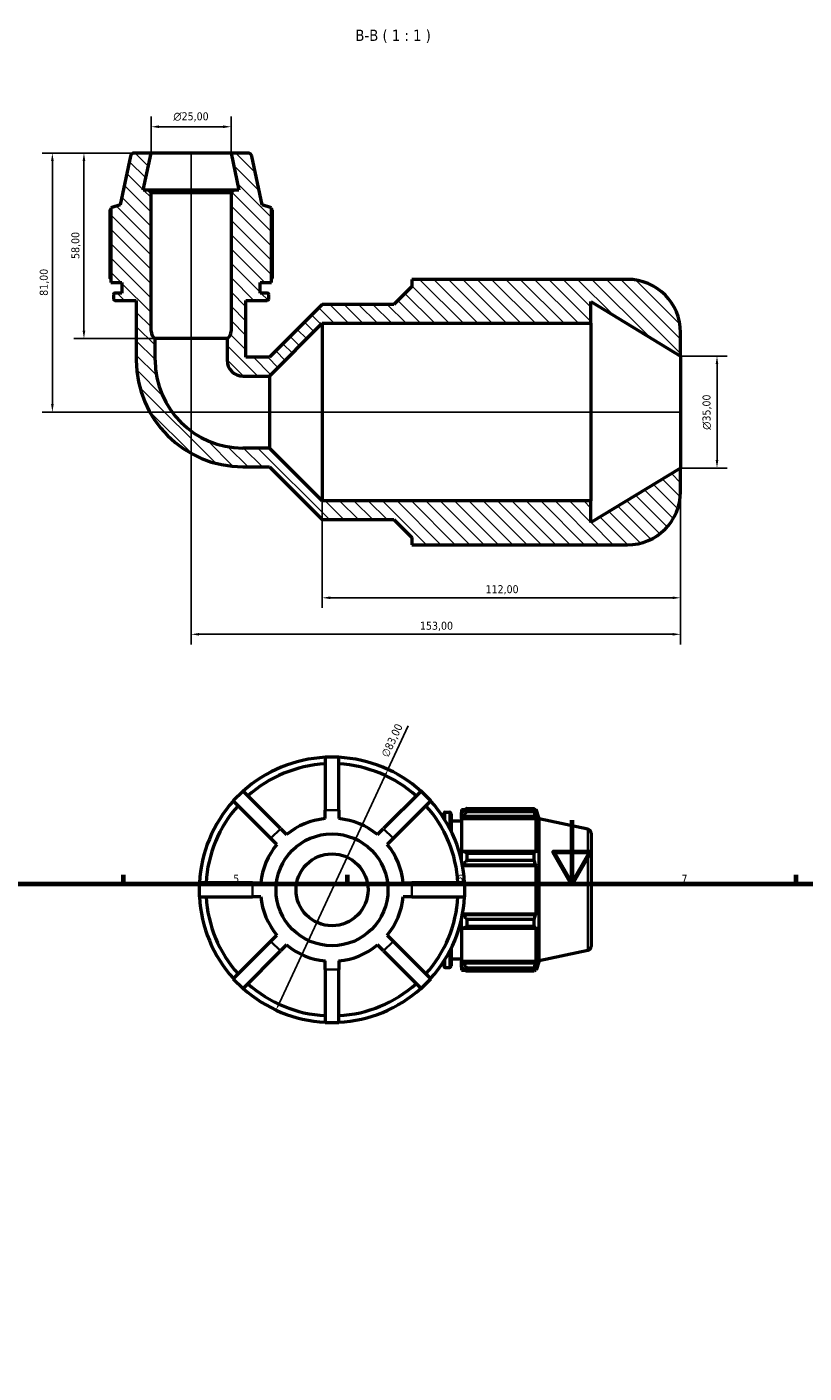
# Model space of a CAD drawing. Header units: millimetres. Extents: x 0 to 931, y 0 to 842.
# Tile 4 of 6: x 250 to 493, y 421 to 842. Entities that reach past the tile are written whole.
import ezdxf

# ---------------------------------------------------------------- set-up
doc = ezdxf.new("R2010")
doc.units = ezdxf.units.MM
for name, color, linetype, lineweight in [('Border (ISO)', 7, 'Continuous', 70), ('Dimension (ISO)', 7, 'Continuous', 25), ('Hatch (ISO)', 7, 'Continuous', 18), ('Symbol (ISO)', 7, 'Continuous', 25), ('Visible (ISO)', 7, 'Continuous', 50), ('Visible Narrow (ISO)', 7, 'Continuous', 35)]:
    doc.layers.add(name, color=color, linetype=linetype, lineweight=lineweight)
doc.styles.add('Label Text (ISO)', font='tahoma.ttf')
doc.styles.add('Note Text (ISO)', font='tahoma.ttf')
doc.dimstyles.new('Default (ISO)', dxfattribs={"dimtxt": 2.5, "dimasz": 2.5, "dimexe": 3.175, "dimexo": 0, "dimgap": 0.762, "dimtad": 1, "dimrnd": 1e-08, "dimzin": 0, "dimtxsty": 'Note Text (ISO)', "dimcen": 0.09, "dimdle": 10, "dimclrd": 256, "dimclre": 256, "dimclrt": 232, "dimazin": 0, "dimtfac": 1.40208, "dimtmove": 0, "dimatfit": 3, "dimfxl": 1, "dimtolj": 1, "dimtzin": 0, "dimlwd": -1, "dimlwe": -1, "dimarcsym": 0})

# ---------------------------------------------------------------- blocks, each defined once
blk = doc.blocks.new('Borders Default Border')
at = {"layer": 'Border (ISO)'}
for p, q in [((280.33, 574), (280.33, 576.9)), ((350.42, 574), (350.42, 576.9)), ((490.58, 574), (490.58, 576.9))]:
    blk.add_line(p, q, dxfattribs=at)
at = {"layer": 'Border (ISO)', "flags": 128}
for points in [[(420.5, 594), (420.5, 574), (414.73, 584), (426.27, 584), (420.5, 574)], [(20, 20), (20, 574), (821, 574), (821, 20), (20, 20)]]:
    blk.add_lwpolyline(points, dxfattribs=at)
at = {"layer": 'Border (ISO)', "color": 232, "true_color": 0xca0064, "char_height": 2.5, "attachment_point": 7, "style": 'Note Text (ISO)'}
for s, insert in [('5', (314.64, 574.35)), ('6', (384.66, 574.35)), ('7', (454.77, 574.4))]:
    blk.add_mtext(s, dxfattribs=dict(at, insert=insert))
blk = doc.blocks.new('*D7')
at = {"layer": 'Defpoints', "color": 0, "transparency": 16777216}
for p in [(454.48, 739.09), (465.87, 739.09), (454.48, 704.09)]:
    blk.add_point(p, dxfattribs=at)
at = {"layer": 'Dimension (ISO)', "transparency": 16777216}
for p, q in [((454.48, 739.09), (469.04, 739.09)), ((465.87, 706.59), (465.87, 736.59)), ((454.48, 704.09), (469.04, 704.09))]:
    blk.add_line(p, q, dxfattribs=at)
for points in [[(465.45, 736.59), (466.28, 736.59), (465.87, 739.09)], [(465.45, 706.59), (466.28, 706.59), (465.87, 704.09)]]:
    blk.add_solid(points, dxfattribs=at)
at = {"layer": 'Dimension (ISO)', "color": 232, "true_color": 0xca0064, "transparency": 16777216, "insert": (461.34, 716.04), "char_height": 2.5, "attachment_point": 1, "rotation": 90, "style": 'Note Text (ISO)'}
blk.add_mtext('\\A1;\\fAIGDT|b0|i0;\\H2.5000;\\ln\\fTahoma|b0|i0;\\H2.5000;35,00', dxfattribs=at)
blk = doc.blocks.new('*D8')
at = {"layer": 'Defpoints', "color": 0, "transparency": 16777216}
for p in [(313.98, 810.83), (288.98, 802.59), (313.98, 802.59)]:
    blk.add_point(p, dxfattribs=at)
at = {"layer": 'Dimension (ISO)', "transparency": 16777216}
for p, q in [((288.98, 802.59), (288.98, 814)), ((313.98, 802.59), (313.98, 814)), ((291.48, 810.83), (311.48, 810.83))]:
    blk.add_line(p, q, dxfattribs=at)
for points in [[(291.48, 811.25), (291.48, 810.41), (288.98, 810.83)], [(311.48, 811.25), (311.48, 810.41), (313.98, 810.83)]]:
    blk.add_solid(points, dxfattribs=at)
at = {"layer": 'Dimension (ISO)', "color": 232, "true_color": 0xca0064, "transparency": 16777216, "insert": (295.93, 815.35), "char_height": 2.5, "attachment_point": 1, "style": 'Note Text (ISO)'}
blk.add_mtext('\\A1;\\fAIGDT|b0|i0;\\H2.5000;\\ln\\fTahoma|b0|i0;\\H2.5000;25,00', dxfattribs=at)
blk = doc.blocks.new('*D9')
at = {"layer": 'Defpoints', "color": 0, "transparency": 16777216}
for p in [(454.48, 704.09), (342.48, 693.82), (342.48, 663.5)]:
    blk.add_point(p, dxfattribs=at)
at = {"layer": 'Dimension (ISO)', "transparency": 16777216}
for p, q in [((454.48, 704.09), (454.48, 660.33)), ((342.48, 693.82), (342.48, 660.33)), ((451.98, 663.5), (344.98, 663.5))]:
    blk.add_line(p, q, dxfattribs=at)
for points in [[(344.98, 663.92), (344.98, 663.09), (342.48, 663.5)], [(451.98, 663.92), (451.98, 663.09), (454.48, 663.5)]]:
    blk.add_solid(points, dxfattribs=at)
at = {"layer": 'Dimension (ISO)', "color": 232, "true_color": 0xca0064, "transparency": 16777216, "insert": (393.53, 667.44), "char_height": 2.5, "attachment_point": 1, "style": 'Note Text (ISO)'}
blk.add_mtext('\\A1;112,00', dxfattribs=at)
blk = doc.blocks.new('*D10')
at = {"layer": 'Defpoints', "color": 0, "transparency": 16777216}
for p in [(301.48, 802.59), (454.48, 704.09), (301.48, 652.08)]:
    blk.add_point(p, dxfattribs=at)
at = {"layer": 'Dimension (ISO)', "transparency": 16777216}
for p, q in [((301.48, 802.59), (301.48, 648.91)), ((454.48, 704.09), (454.48, 648.91)), ((451.98, 652.08), (303.98, 652.08))]:
    blk.add_line(p, q, dxfattribs=at)
for points in [[(303.98, 652.5), (303.98, 651.67), (301.48, 652.08)], [(451.98, 652.5), (451.98, 651.67), (454.48, 652.08)]]:
    blk.add_solid(points, dxfattribs=at)
at = {"layer": 'Dimension (ISO)', "color": 232, "true_color": 0xca0064, "transparency": 16777216, "insert": (373.03, 656.02), "char_height": 2.5, "attachment_point": 1, "style": 'Note Text (ISO)'}
blk.add_mtext('\\A1;153,00', dxfattribs=at)
blk = doc.blocks.new('*D11')
at = {"layer": 'Defpoints', "color": 0, "transparency": 16777216}
for p in [(288.98, 802.59), (258.12, 721.59), (454.48, 721.59)]:
    blk.add_point(p, dxfattribs=at)
at = {"layer": 'Dimension (ISO)', "transparency": 16777216}
for p, q in [((288.98, 802.59), (254.95, 802.59)), ((258.12, 800.09), (258.12, 724.09)), ((454.48, 721.59), (254.95, 721.59))]:
    blk.add_line(p, q, dxfattribs=at)
for points in [[(257.71, 800.09), (258.54, 800.09), (258.12, 802.59)], [(257.71, 724.09), (258.54, 724.09), (258.12, 721.59)]]:
    blk.add_solid(points, dxfattribs=at)
at = {"layer": 'Dimension (ISO)', "color": 232, "true_color": 0xca0064, "transparency": 16777216, "insert": (254.18, 757.95), "char_height": 2.5, "attachment_point": 1, "rotation": 90, "style": 'Note Text (ISO)'}
blk.add_mtext('\\A1;81,00', dxfattribs=at)
blk = doc.blocks.new('*D12')
at = {"layer": 'Defpoints', "color": 0, "transparency": 16777216}
for p in [(288.98, 802.59), (267.99, 744.59), (290.23, 744.59)]:
    blk.add_point(p, dxfattribs=at)
at = {"layer": 'Dimension (ISO)', "transparency": 16777216}
for p, q in [((288.98, 802.59), (264.81, 802.59)), ((267.99, 800.09), (267.99, 747.09)), ((290.23, 744.59), (264.81, 744.59))]:
    blk.add_line(p, q, dxfattribs=at)
for points in [[(267.57, 800.09), (268.41, 800.09), (267.99, 802.59)], [(267.57, 747.09), (268.41, 747.09), (267.99, 744.59)]]:
    blk.add_solid(points, dxfattribs=at)
at = {"layer": 'Dimension (ISO)', "color": 232, "true_color": 0xca0064, "transparency": 16777216, "insert": (264.05, 769.49), "char_height": 2.5, "attachment_point": 1, "rotation": 90, "style": 'Note Text (ISO)'}
blk.add_mtext('\\A1;58,00', dxfattribs=at)
blk = doc.blocks.new('*D14')
at = {"layer": 'Defpoints', "color": 0, "transparency": 16777216}
for p in [(363.03, 609.81), (328.04, 534.55)]:
    blk.add_point(p, dxfattribs=at)
at = {"layer": 'Dimension (ISO)', "transparency": 16777216}
for p, q in [((363.03, 609.81), (369.35, 623.42)), ((329.09, 536.81), (361.97, 607.54))]:
    blk.add_line(p, q, dxfattribs=at)
blk.add_arc((345.53, 572.18), 41.5, 60.6836, 92.9835, dxfattribs=at)
for points in [[(361.59, 607.72), (362.35, 607.37), (363.03, 609.81)], [(328.71, 536.99), (329.47, 536.64), (328.04, 534.55)]]:
    blk.add_solid(points, dxfattribs=at)
at = {"layer": 'Dimension (ISO)', "color": 232, "true_color": 0xca0064, "transparency": 16777216, "insert": (360.8, 614.44), "char_height": 2.5, "attachment_point": 1, "rotation": 65.0671, "style": 'Note Text (ISO)'}
blk.add_mtext('\\A1;∅83,00', dxfattribs=at)

msp = doc.modelspace()

# ---------------------------------------------------------------- hatches: boundary and pattern name
at = {"layer": 'Hatch (ISO)'}
h = msp.add_hatch(dxfattribs=at)
h.set_pattern_fill('ANSI31', color=256, scale=25.4, angle=90, style=0)
h.set_pattern_definition([(135, (0, 0), (-2.245064, -2.245064), [])])
edge = h.paths.add_edge_path()
edge.add_line((377.1237, 680.0935), (437.8837, 680.0935))
edge.add_ellipse((437.8837, 696.6935), major_axis=(0, -16.6), ratio=1, start_angle=0, end_angle=90)
edge.add_line((454.4837, 696.6935), (454.4837, 704.0935))
edge.add_line((454.4837, 704.0935), (426.4837, 687.0285))
edge.add_line((426.4837, 687.0285), (426.4837, 693.8235))
edge.add_line((426.4837, 693.8235), (342.4837, 693.8235))
edge.add_line((342.4837, 693.8235), (325.9637, 710.3435))
edge.add_line((325.9637, 710.3435), (317.6837, 710.3435))
edge.add_ellipse((317.6837, 737.7935), major_axis=(0, -27.45), ratio=1, start_angle=270, end_angle=360, ccw=False)
edge.add_line((290.2337, 737.7935), (290.2337, 744.5935))
edge.add_ellipse((291.6837, 746.8711), major_axis=(-1.45, -2.2776), ratio=1, start_angle=302.482164, end_angle=360, ccw=False)
edge.add_line((288.9837, 746.8711), (288.9837, 790.272))
edge.add_line((288.9837, 790.272), (288.2337, 791.022))
edge.add_line((288.2337, 791.022), (286.5242, 791.022))
edge.add_line((286.5242, 791.022), (288.9837, 802.5935))
edge.add_line((288.9837, 802.5935), (283.746, 802.5935))
edge.add_ellipse((283.746, 801.3435), major_axis=(0, 1.25), ratio=1, start_angle=0, end_angle=78)
edge.add_line((282.5233, 801.6034), (279.2903, 786.3935))
edge.add_line((279.2903, 786.3935), (276.3737, 785.4458))
edge.add_line((276.3737, 785.4458), (276.3737, 762.0935))
edge.add_line((276.3737, 762.0935), (279.8837, 762.0935))
edge.add_line((279.8837, 762.0935), (279.8837, 758.8188))
edge.add_line((279.8837, 758.8188), (277.6837, 758.8188))
edge.add_ellipse((277.6837, 758.3188), major_axis=(0, 0.5), ratio=1, start_angle=0, end_angle=90)
edge.add_line((277.1837, 758.3188), (277.1837, 757.0045))
edge.add_ellipse((277.6837, 757.0045), major_axis=(-0.5, 0), ratio=1, start_angle=0, end_angle=90)
edge.add_line((277.6837, 756.5045), (284.3648, 756.5045))
edge.add_line((284.3648, 756.5045), (284.3648, 737.7935))
edge.add_ellipse((317.6837, 737.7935), major_axis=(-33.319, 0), ratio=1, start_angle=0, end_angle=90)
edge.add_line((317.6837, 704.4745), (325.9637, 704.4745))
edge.add_line((325.9637, 704.4745), (342.4837, 687.9545))
edge.add_line((342.4837, 687.9545), (364.8837, 687.9545))
edge.add_line((364.8837, 687.9545), (370.4837, 682.3545))
edge.add_line((370.4837, 682.3545), (370.4837, 680.0935))
edge.add_line((370.4837, 680.0935), (377.1237, 680.0935))
edge = h.paths.add_edge_path()
edge.add_line((454.4837, 739.0935), (454.4837, 746.4935))
edge.add_ellipse((437.8837, 746.4935), major_axis=(16.6, 0), ratio=1, start_angle=0, end_angle=90)
edge.add_line((437.8837, 763.0935), (377.1237, 763.0935))
edge.add_line((377.1237, 763.0935), (370.4837, 763.0935))
edge.add_line((370.4837, 763.0935), (370.4837, 760.8325))
edge.add_line((370.4837, 760.8325), (364.8837, 755.2325))
edge.add_line((364.8837, 755.2325), (342.4837, 755.2325))
edge.add_line((342.4837, 755.2325), (325.9637, 738.7125))
edge.add_line((325.9637, 738.7125), (318.6027, 738.7125))
edge.add_line((318.6027, 738.7125), (318.6027, 756.5045))
edge.add_line((318.6027, 756.5045), (325.2837, 756.5045))
edge.add_ellipse((325.2837, 757.0045), major_axis=(0, -0.5), ratio=1, start_angle=0, end_angle=90)
edge.add_line((325.7837, 757.0045), (325.7837, 758.3188))
edge.add_ellipse((325.2837, 758.3188), major_axis=(0.5, 0), ratio=1, start_angle=0, end_angle=90)
edge.add_line((325.2837, 758.8188), (323.0837, 758.8188))
edge.add_line((323.0837, 758.8188), (323.0837, 762.0935))
edge.add_line((323.0837, 762.0935), (326.5937, 762.0935))
edge.add_line((326.5937, 762.0935), (326.5937, 785.4458))
edge.add_line((326.5937, 785.4458), (323.6772, 786.3935))
edge.add_line((323.6772, 786.3935), (320.4442, 801.6034))
edge.add_ellipse((319.2215, 801.3435), major_axis=(1.2227, 0.2599), ratio=1, start_angle=0, end_angle=78)
edge.add_line((319.2215, 802.5935), (313.9837, 802.5935))
edge.add_line((313.9837, 802.5935), (316.4433, 791.022))
edge.add_line((316.4433, 791.022), (314.7337, 791.022))
edge.add_line((314.7337, 791.022), (313.9837, 790.272))
edge.add_line((313.9837, 790.272), (313.9837, 746.8711))
edge.add_ellipse((311.2837, 746.8711), major_axis=(2.7, 0), ratio=1, start_angle=302.482164, end_angle=360, ccw=False)
edge.add_line((312.7337, 744.5935), (312.7337, 737.7935))
edge.add_ellipse((317.6837, 737.7935), major_axis=(-4.95, 0), ratio=1, start_angle=0, end_angle=90)
edge.add_line((317.6837, 732.8435), (325.9637, 732.8435))
edge.add_line((325.9637, 732.8435), (342.4837, 749.3635))
edge.add_line((342.4837, 749.3635), (426.4837, 749.3635))
edge.add_line((426.4837, 749.3635), (426.4837, 756.1585))
edge.add_line((426.4837, 756.1585), (454.4837, 739.0935))

# ---------------------------------------------------------------- linework, layer by layer
at = {"layer": 'Visible (ISO)'}
for p, q in [((282.5233, 801.6034), (279.2903, 786.3935)), ((288.9837, 802.5935), (283.746, 802.5935)), ((286.5242, 791.022), (288.9837, 802.5935)), ((313.9837, 802.5935), (288.9837, 802.5935)), ((319.2215, 802.5935), (313.9837, 802.5935)), ((313.9837, 802.5935), (316.4433, 791.022)), ((323.6772, 786.3935), (320.4442, 801.6034)), ((288.2337, 791.022), (286.5242, 791.022)), ((288.9837, 790.272), (288.2337, 791.022)), ((314.7337, 791.022), (288.2337, 791.022)), ((288.9837, 746.8711), (288.9837, 790.272)), ((288.9837, 790.272), (313.9837, 790.272)), ((314.7337, 791.022), (313.9837, 790.272)), ((313.9837, 790.272), (313.9837, 746.8711)), ((316.4433, 791.022), (314.7337, 791.022)), ((276.0787, 784.8317), (276.0787, 763.7135)), ((279.2903, 786.3935), (276.3737, 785.4458)), ((276.3737, 785.4458), (276.3737, 762.0935)), ((326.5937, 785.4458), (323.6772, 786.3935)), ((326.5937, 762.0935), (326.5937, 785.4458)), ((326.8888, 763.7135), (326.8888, 784.8317)), ((276.3737, 762.0935), (279.8837, 762.0935)), ((279.8837, 762.0935), (279.8837, 758.8188)), ((323.0837, 758.8188), (323.0837, 762.0935)), ((323.0837, 762.0935), (326.5937, 762.0935)), ((377.1237, 763.0935), (370.4837, 763.0935)), ((370.4837, 763.0935), (370.4837, 760.8325)), ((437.8837, 763.0935), (377.1237, 763.0935)), ((277.1837, 758.3188), (277.1837, 757.0045)), ((279.8837, 758.8188), (277.6837, 758.8188)), ((325.2837, 758.8188), (323.0837, 758.8188)), ((325.7837, 757.0045), (325.7837, 758.3188)), ((370.4837, 760.8325), (364.8837, 755.2325)), ((277.6837, 756.5045), (284.3648, 756.5045)), ((284.3648, 756.5045), (284.3648, 737.7935)), ((318.6027, 738.7125), (318.6027, 756.5045)), ((318.6027, 756.5045), (325.2837, 756.5045)), ((342.4837, 755.2325), (325.9637, 738.7125)), ((364.8837, 755.2325), (342.4837, 755.2325)), ((426.4837, 749.3635), (426.4837, 756.1585)), ((426.4837, 756.1585), (454.4837, 739.0935)), ((325.9637, 732.8435), (342.4837, 749.3635)), ((342.4837, 749.3635), (426.4837, 749.3635)), ((342.4837, 749.3635), (342.4837, 693.8235)), ((426.4837, 749.3635), (426.4837, 693.8235)), ((454.4837, 739.0935), (454.4837, 746.4935)), ((290.2337, 737.7935), (290.2337, 744.5935)), ((312.7337, 744.5935), (290.2337, 744.5935)), ((312.7337, 744.5935), (312.7337, 737.7935)), ((325.9637, 738.7125), (318.6027, 738.7125)), ((454.4837, 739.0935), (454.4837, 704.0935)), ((317.6837, 732.8435), (325.9637, 732.8435)), ((325.9637, 732.8435), (325.9637, 710.3435)), ((325.9637, 710.3435), (317.6837, 710.3435)), ((342.4837, 693.8235), (325.9637, 710.3435)), ((317.6837, 704.4745), (325.9637, 704.4745)), ((325.9637, 704.4745), (342.4837, 687.9545)), ((454.4837, 704.0935), (426.4837, 687.0285)), ((454.4837, 696.6935), (454.4837, 704.0935)), ((426.4837, 693.8235), (342.4837, 693.8235)), ((426.4837, 687.0285), (426.4837, 693.8235)), ((342.4837, 687.9545), (364.8837, 687.9545)), ((364.8837, 687.9545), (370.4837, 682.3545)), ((370.4837, 682.3545), (370.4837, 680.0935)), ((370.4837, 680.0935), (377.1237, 680.0935)), ((377.1237, 680.0935), (437.8837, 680.0935)), ((343.3712, 613.6784), (343.3712, 597.0784)), ((347.6912, 613.6784), (343.3712, 613.6784)), ((347.6912, 597.0784), (347.6912, 613.6784)), ((317.7136, 603.0507), (314.6589, 599.996)), ((329.4516, 591.3127), (317.7136, 603.0507)), ((373.3488, 603.0507), (361.6108, 591.3127)), ((376.4035, 599.996), (373.3488, 603.0507)), ((314.6589, 599.996), (326.3969, 588.258)), ((364.6655, 588.258), (376.4035, 599.996)), ((343.3712, 594.4339), (343.3712, 597.0784)), ((347.6912, 597.0784), (347.6912, 594.4339)), ((380.4423, 594.6165), (380.4423, 595.9784)), ((380.9423, 596.4784), (382.2566, 596.4784)), ((382.7566, 595.9784), (382.7566, 590.523)), ((382.7566, 593.7784), (386.0312, 593.7784)), ((386.0312, 597.2884), (386.0312, 596.3838)), ((386.0312, 597.2884), (387.1806, 597.2884)), ((386.5712, 596.8988), (386.0312, 596.3838)), ((386.0312, 594.6908), (386.0312, 596.3838)), ((386.0312, 594.6908), (386.5712, 595.1698)), ((386.0312, 594.4513), (386.0312, 594.6908)), ((386.0312, 594.4513), (386.0312, 583.8976)), ((386.0312, 594.4513), (409.3836, 594.4513)), ((386.5712, 595.1698), (409.1204, 595.1698)), ((387.6512, 597.5835), (387.6512, 596.6072)), ((387.6512, 597.5835), (408.7695, 597.5835)), ((408.7695, 596.6072), (387.6512, 596.6072)), ((408.7695, 596.6072), (408.7695, 597.5835)), ((408.9224, 597.2884), (409.3836, 597.2884)), ((409.3836, 596.1263), (409.1204, 596.8988)), ((409.1204, 595.1698), (409.3836, 594.4513)), ((409.3836, 596.1263), (409.3836, 597.2884)), ((410.3312, 594.3718), (409.3836, 597.2884)), ((409.3836, 583.7729), (409.3836, 594.4513)), ((410.3312, 549.985), (410.3312, 594.3718)), ((425.5411, 591.1389), (410.3312, 594.3718)), ((329.4516, 591.3127), (331.3216, 589.4428)), ((359.7408, 589.4428), (361.6108, 591.3127)), ((426.5312, 589.9162), (426.5312, 554.4407)), ((328.2669, 586.3881), (326.3969, 588.258)), ((364.6655, 588.258), (362.7955, 586.3881)), ((386.5712, 584.147), (386.0312, 583.8976)), ((386.0312, 581.2338), (386.0312, 583.8976)), ((409.1204, 584.147), (386.5712, 584.147)), ((387.6512, 583.6779), (387.6512, 581.3208)), ((387.6512, 583.6779), (408.7695, 583.6779)), ((408.7695, 581.3208), (387.6512, 581.3208)), ((408.7695, 581.3208), (408.7695, 583.6779)), ((409.3836, 583.7729), (409.1204, 584.147)), ((386.3078, 579.8935), (386.5712, 579.9727)), ((386.3385, 579.7292), (409.3836, 579.7292)), ((386.5712, 579.9727), (409.1204, 579.9727)), ((409.1204, 579.9727), (409.3836, 579.7292)), ((409.3836, 564.6277), (409.3836, 579.7292)), ((320.6312, 574.3384), (304.0312, 574.3384)), ((304.0312, 574.3384), (304.0312, 570.0184)), ((320.6312, 574.3384), (323.2758, 574.3384)), ((367.7867, 574.3384), (370.4312, 574.3384)), ((387.0312, 574.3384), (370.4312, 574.3384)), ((387.0312, 570.0184), (387.0312, 574.3384)), ((304.0312, 570.0184), (320.6312, 570.0184)), ((323.2758, 570.0184), (320.6312, 570.0184)), ((370.4312, 570.0184), (367.7867, 570.0184)), ((370.4312, 570.0184), (387.0312, 570.0184)), ((386.5712, 564.3841), (386.3078, 564.4634)), ((386.3385, 564.6277), (409.3836, 564.6277)), ((409.1204, 564.3841), (386.5712, 564.3841)), ((409.3836, 564.6277), (409.1204, 564.3841)), ((386.0312, 560.4593), (386.0312, 563.123)), ((386.0312, 560.4593), (386.5712, 560.2099)), ((386.0312, 560.4593), (386.0312, 549.9056)), ((386.5712, 560.2099), (409.1204, 560.2099)), ((387.6512, 563.0361), (387.6512, 560.679)), ((387.6512, 563.0361), (408.7695, 563.0361)), ((408.7695, 560.679), (387.6512, 560.679)), ((408.7695, 560.679), (408.7695, 563.0361)), ((409.1204, 560.2099), (409.3836, 560.5839)), ((409.3836, 549.9056), (409.3836, 560.5839)), ((326.3969, 556.0988), (314.6589, 544.3609)), ((326.3969, 556.0988), (328.2669, 557.9688)), ((362.7955, 557.9688), (364.6655, 556.0988)), ((376.4035, 544.3609), (364.6655, 556.0988)), ((317.7136, 541.3062), (329.4516, 553.0441)), ((331.3216, 554.9141), (329.4516, 553.0441)), ((361.6108, 553.0441), (359.7408, 554.9141)), ((361.6108, 553.0441), (373.3488, 541.3062)), ((382.7566, 553.8339), (382.7566, 548.3784)), ((425.5411, 553.218), (410.3312, 549.985)), ((343.3712, 547.2784), (343.3712, 549.923)), ((347.6912, 549.923), (347.6912, 547.2784)), ((380.4423, 548.3784), (380.4423, 549.7403)), ((380.9423, 547.8784), (382.2566, 547.8784)), ((382.7566, 550.5784), (386.0312, 550.5784)), ((386.0312, 549.6661), (386.0312, 549.9056)), ((386.0312, 549.9056), (409.3836, 549.9056)), ((386.0312, 547.9731), (386.0312, 549.6661)), ((386.5712, 549.1871), (386.0312, 549.6661)), ((386.0312, 547.9731), (386.5712, 547.4581)), ((386.0312, 547.9731), (386.0312, 547.0684)), ((409.1204, 549.1871), (386.5712, 549.1871)), ((387.6512, 547.7497), (387.6512, 546.7734)), ((387.6512, 547.7497), (408.7695, 547.7497)), ((408.7695, 546.7734), (408.7695, 547.7497)), ((409.3836, 549.9056), (409.1204, 549.1871)), ((409.1204, 547.4581), (409.3836, 548.2306)), ((410.3312, 549.985), (409.3836, 547.0684)), ((409.3836, 547.0684), (409.3836, 548.2306)), ((314.6589, 544.3609), (317.7136, 541.3062)), ((343.3712, 547.2784), (343.3712, 530.6784)), ((347.6912, 530.6784), (347.6912, 547.2784)), ((373.3488, 541.3062), (376.4035, 544.3609)), ((386.0312, 547.0684), (387.1806, 547.0684)), ((408.7695, 546.7734), (387.6512, 546.7734)), ((408.9224, 547.0684), (409.3836, 547.0684)), ((343.3712, 530.6784), (347.6912, 530.6784))]:
    msp.add_line(p, q, dxfattribs=at)
for radius in [17.5, 11.25]:
    msp.add_circle((345.5312, 572.1784), radius, dxfattribs=at)
for centre, radius, start, end in [((283.746, 801.3435), 1.25, 90, 168), ((319.2215, 801.3435), 1.25, 12, 90), ((437.8837, 746.4935), 16.6, 0, 90), ((277.6837, 758.3188), 0.5, 90, 180), ((325.2837, 758.3188), 0.5, 0, 90), ((277.6837, 757.0045), 0.5, 180, 270), ((325.2837, 757.0045), 0.5, 270, 0), ((291.6837, 746.8711), 2.7, 180, 237.517836), ((311.2837, 746.8711), 2.7, 302.482164, 0), ((317.6837, 737.7935), 33.319, 180, 270), ((317.6837, 737.7935), 27.45, 180, 270), ((317.6837, 737.7935), 4.95, 180, 270), ((437.8837, 696.6935), 16.6, 270, 0), ((345.5312, 572.1784), 41.5, 92.98349, 132.01651), ((345.5312, 572.1784), 39.425, 93.140669, 131.859331), ((345.5312, 572.1784), 41.5, 47.98349, 87.01651), ((345.5312, 572.1784), 39.425, 48.140669, 86.859331), ((345.5312, 572.1784), 41.5, 137.98349, 177.01651), ((345.5312, 572.1784), 39.425, 138.140669, 176.859331), ((345.5312, 572.1784), 39.425, 3.140669, 41.859331), ((345.5312, 572.1784), 41.5, 2.98349, 42.01651), ((345.5312, 572.1784), 22.36, 95.543475, 129.456525), ((345.5312, 572.1784), 22.36, 50.543475, 84.456525), ((380.9423, 595.9784), 0.5, 90, 180), ((382.2566, 595.9784), 0.5, 0, 90), ((425.2812, 589.9162), 1.25, 0, 78), ((345.5312, 572.1784), 22.36, 140.543475, 174.456525), ((345.5312, 572.1784), 22.36, 5.543475, 39.456525), ((345.5312, 572.1784), 41.5, 182.98349, 222.01651), ((345.5312, 572.1784), 39.425, 183.140669, 221.859331), ((345.5312, 572.1784), 22.36, 185.543475, 219.456525), ((345.5312, 572.1784), 22.36, 320.543475, 354.456525), ((345.5312, 572.1784), 39.425, 318.140669, 356.859331), ((345.5312, 572.1784), 41.5, 317.98349, 357.01651), ((345.5312, 572.1784), 22.36, 230.543475, 264.456525), ((345.5312, 572.1784), 22.36, 275.543475, 309.456525), ((425.2812, 554.4407), 1.25, 282, 0), ((380.9423, 548.3784), 0.5, 180, 270), ((382.2566, 548.3784), 0.5, 270, 0), ((345.5312, 572.1784), 41.5, 227.98349, 267.01651), ((345.5312, 572.1784), 39.425, 228.140669, 266.859331), ((345.5312, 572.1784), 39.425, 273.140669, 311.859331), ((345.5312, 572.1784), 41.5, 272.98349, 312.01651)]:
    msp.add_arc(centre, radius, start, end, dxfattribs=at)
for points, weights in [([(276.3737, 784.9846), (276.2275, 784.9095), (276.0787, 784.8317)], [1.00169870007, 1.00092313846, 1]), ([(326.8888, 784.8317), (326.74, 784.9095), (326.5937, 784.9846)], [1, 1.00092313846, 1.00169870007]), ([(276.3737, 763.2429), (276.2275, 763.4742), (276.0787, 763.7135)], [1.01127633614, 1.01327433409, 1.01512586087]), ([(326.8888, 763.7135), (326.74, 763.4742), (326.5937, 763.2429)], [1.01512586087, 1.01327433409, 1.01127633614]), ([(387.6512, 597.5835), (387.0896, 597.2341), (386.5712, 596.8988)], [1.01512586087, 1.0107903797, 1.00565180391]), ([(386.5712, 595.1698), (387.0896, 595.8738), (387.6512, 596.6072)], [1.00565180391, 1.0107903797, 1.01512586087]), ([(408.7695, 597.5835), (408.9519, 597.2341), (409.1204, 596.8988)], [1, 1.00216960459, 1.00352404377]), ([(409.1204, 595.1698), (408.9519, 595.8738), (408.7695, 596.6072)], [1.00352404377, 1.00216960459, 1]), ([(387.6512, 583.6779), (387.0896, 583.9172), (386.5712, 584.147)], [1.01512586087, 1.0107903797, 1.00565180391]), ([(386.5712, 579.9727), (387.0896, 580.633), (387.6512, 581.3208)], [1.00565180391, 1.0107903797, 1.01512586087]), ([(408.7695, 583.6779), (408.9519, 583.9172), (409.1204, 584.147)], [1, 1.00216960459, 1.00352404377]), ([(409.1204, 579.9727), (408.9519, 580.633), (408.7695, 581.3208)], [1.00352404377, 1.00216960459, 1]), ([(387.6512, 563.0361), (387.0896, 563.7239), (386.5712, 564.3841)], [1.01512586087, 1.0107903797, 1.00565180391]), ([(408.7695, 563.0361), (408.9519, 563.7239), (409.1204, 564.3841)], [1, 1.00216960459, 1.00352404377]), ([(386.5712, 560.2099), (387.0896, 560.4397), (387.6512, 560.679)], [1.00565180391, 1.0107903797, 1.01512586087]), ([(409.1204, 560.2099), (408.9519, 560.4397), (408.7695, 560.679)], [1.00352404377, 1.00216960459, 1]), ([(387.6512, 547.7497), (387.0896, 548.4831), (386.5712, 549.1871)], [1.01512586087, 1.0107903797, 1.00565180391]), ([(386.5712, 547.4581), (387.0896, 547.1227), (387.6512, 546.7734)], [1.00565180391, 1.0107903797, 1.01512586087]), ([(408.7695, 547.7497), (408.9519, 548.4831), (409.1204, 549.1871)], [1, 1.00216960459, 1.00352404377]), ([(409.1204, 547.4581), (408.9519, 547.1227), (408.7695, 546.7734)], [1.00352404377, 1.00216960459, 1])]:
    msp.add_rational_spline(points, weights, degree=2, dxfattribs=at)
at = {"layer": 'Visible Narrow (ISO)'}
for p, q in [((347.4752, 597.0784), (343.5872, 597.0784)), ((380.9423, 596.4717), (380.9423, 594.0738)), ((382.2566, 591.9739), (382.2566, 596.4656)), ((329.2989, 591.16), (326.5496, 588.4108)), ((364.5128, 588.4108), (361.7636, 591.16)), ((425.5411, 553.4514), (425.5411, 590.9055)), ((320.6312, 574.1224), (320.6312, 570.2344)), ((370.4312, 570.2344), (370.4312, 574.1224)), ((326.5496, 555.9461), (329.2989, 553.1969)), ((361.7636, 553.1969), (364.5128, 555.9461)), ((382.2566, 547.8913), (382.2566, 552.383)), ((380.9423, 550.2831), (380.9423, 547.8852)), ((343.5872, 547.2784), (347.4752, 547.2784))]:
    msp.add_line(p, q, dxfattribs=at)

# ---------------------------------------------------------------- block references
msp.add_blockref('Borders Default Border', (0, 0))

# ---------------------------------------------------------------- texts
at = {"layer": 'Symbol (ISO)', "insert": (352.8423, 837.0492), "char_height": 3.5, "attachment_point": 7, "style": 'Label Text (ISO)'}
msp.add_mtext('B-B ( 1 : 1 )', dxfattribs=at)

# ---------------------------------------------------------------- dimensions: what is measured, and where the dimension line sits
at = {"layer": 'Dimension (ISO)'}
for base, p1, p2, angle, picture, middle in [((313.9837, 810.829), (288.9837, 802.5935), (313.9837, 802.5935), 180, '*D8', (301.4837, 810.829)), ((465.8662, 739.0935), (454.4837, 704.0935), (454.4837, 739.0935), 90, '*D7', (465.8662, 721.5935))]:
    dim = msp.add_linear_dim(base=base, p1=p1, p2=p2, angle=angle, text='\\fAIGDT|b0|i0;\\H2.5000;\\ln\\fTahoma|b0|i0;\\H2.5000;<>', dimstyle='Default (ISO)', override={"dimdec": 2, "dimtp": 0, "dimtm": 0, "dimtdec": 2, "dimtofl": 0, "dimatfit": 1}, dxfattribs=at)
    dim.commit()
    dim.dimension.update_dxf_attribs({"geometry": picture, "text_midpoint": middle, "dimtype": 160})
for base, p2, picture, middle in [((258.1217, 721.5935), (454.4837, 721.5935), '*D11', (258.1217, 762.0935)), ((267.9895, 744.5935), (290.2337, 744.5935), '*D12', (267.9895, 773.5935))]:
    dim = msp.add_linear_dim(base=base, p1=(288.9837, 802.5935), p2=p2, angle=270, dimstyle='Default (ISO)', override={"dimdec": 2, "dimtp": 0, "dimtm": 0, "dimtdec": 2, "dimtofl": 0, "dimatfit": 1}, dxfattribs=at)
    dim.commit()
    dim.dimension.update_dxf_attribs({"geometry": picture, "text_midpoint": middle, "dimtype": 160})
for base, p2, picture, middle in [((301.4837, 652.0839), (301.4837, 802.5935), '*D10', (377.9837, 652.0839)), ((342.4837, 663.5046), (342.4837, 693.8235), '*D9', (398.4837, 663.5046))]:
    dim = msp.add_linear_dim(base=base, p1=(454.4837, 704.0935), p2=p2, dimstyle='Default (ISO)', override={"dimdec": 2, "dimtp": 0, "dimtm": 0, "dimtdec": 2, "dimtofl": 0, "dimatfit": 1}, dxfattribs=at)
    dim.commit()
    dim.dimension.update_dxf_attribs({"geometry": picture, "text_midpoint": middle, "dimtype": 160})
dim = msp.add_diameter_dim_2p(p1=(328.0366, 534.5461), p2=(363.0258, 609.8107), dimstyle='Default (ISO)', override={"dimdec": 2, "dimlfac": 1, "dimtp": 0, "dimtm": 0, "dimtdec": 2, "dimatfit": 2}, dxfattribs=at)
dim.commit()
dim.dimension.update_dxf_attribs({"geometry": '*D14', "text_midpoint": (366.7163, 617.7493), "dimtype": 163})

doc.saveas('drawing.dxf')
